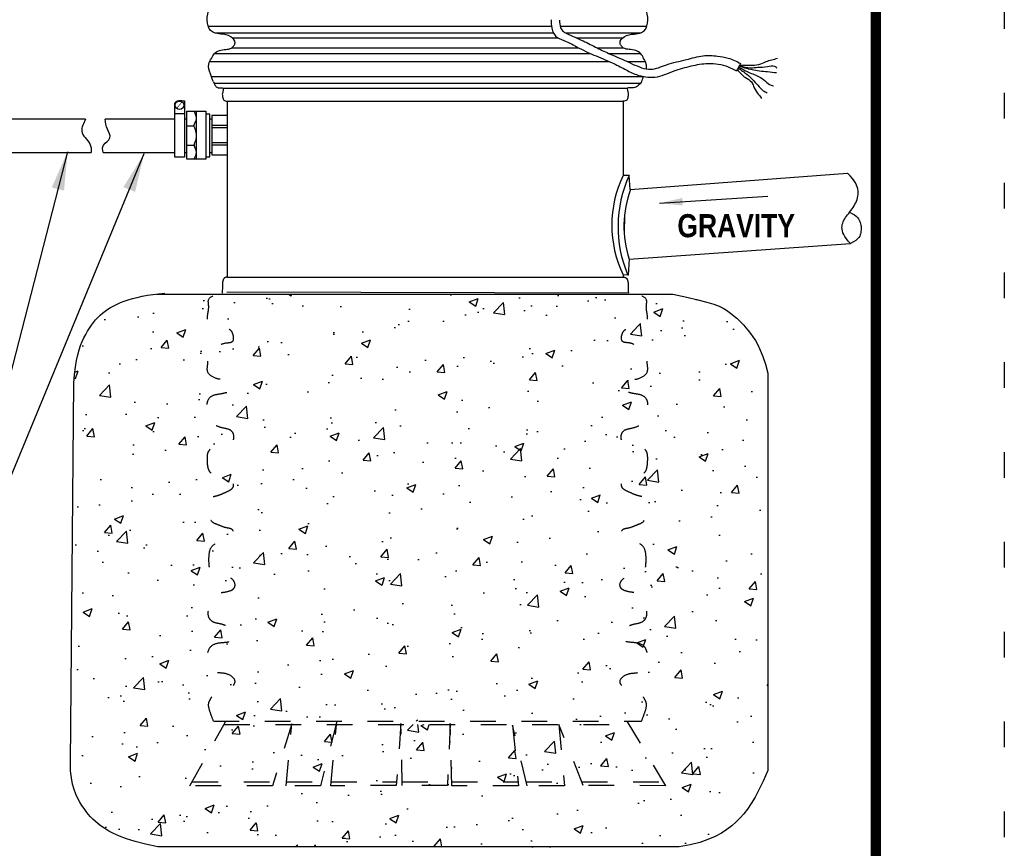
# Model space of a CAD drawing. Header units: inches. Extents: x 16.2 to 26.4, y 27.8 to 38.8.
# Tile 171 of 172: x 22.6 to 26.4, y 31.6 to 34.9. Entities that reach past the tile are written whole.
import ezdxf

# ---------------------------------------------------------------- set-up
doc = ezdxf.new("R2010")
doc.units = ezdxf.units.IN
doc.header["$MEASUREMENT"] = 0
doc.linetypes.add('DASH', pattern=[0.6, 0.5, -0.1])
doc.linetypes.add('DOT2', pattern=[0.125, 0, -0.125])
for name, color, linetype in [('BORDER', 7, 'Continuous'), ('CONCRETE', 7, 'Continuous'), ('COUPLING', 7, 'Continuous'), ('DIMENSIONS', 7, 'Continuous'), ('E-ONE', 7, 'Continuous'), ('SEWER', 7, 'Continuous')]:
    doc.layers.add(name, color=color, linetype=linetype)
doc.styles.get("Standard").update_dxf_attribs({"font": 'arial.ttf'})
doc.styles.add('TECHNICAL', font='techb___.ttf')
doc.dimstyles.get("Standard").update_dxf_attribs({"dimtxt": 0.18, "dimasz": 0.18, "dimexe": 0.18, "dimexo": 0.0625, "dimgap": 0.09, "dimtad": 0, "dimtih": 1, "dimtoh": 1, "dimdec": 4, "dimzin": 0, "dimdsep": 46, "dimtxsty": 'Standard', "dimcen": 0.09, "dimadec": 0, "dimazin": 0, "dimtfac": 1, "dimtdec": 4, "dimtofl": 0, "dimtmove": 0, "dimatfit": 3, "dimfxl": 1, "dimtolj": 1, "dimtzin": 0, "dimarcsym": 0})
pattern_1 = [(50, (17.4424, 26.3148), (0.35863, -0.031376), [0.0375, -0.4125]), (355, (17.4424, 26.3148), (-0.069376, 0.376096), [0.03, -0.33]), (100.4514, (17.4723, 26.31218), (0.289255, 0.34472), [0.03187, -0.350571]), (46.184, (17.4424, 26.4148), (0.53362, -0.08276), [0.05625, -0.61875]), (96.6356, (17.4869, 26.4079), (0.467331, 0.48706), [0.047805, -0.525856]), (351.184, (17.4424, 26.4148), (0.46733, 0.48706), [0.045, -0.495]), (21, (17.4924, 26.3898), (0.2984535, -0.2013094), [0.0375, -0.4125]), (326, (17.4924, 26.3898), (0.121658, 0.362575), [0.03, -0.33]), (71.4514, (17.51728, 26.37302), (0.420111, 0.161265), [0.03187, -0.350571]), (37.5, (17.44241, 26.31479), (0.00608, 0.166447), [0, -0.326, 0, -0.335, 0, -0.33125]), (7.5, (17.4424, 26.3148), (0.1315348, 0.197206), [0, -0.191, 0, -0.3185, 0, -0.12625]), (327.5, (17.33091, 26.3148), (0.2669112, -0.0112774), [0, -0.125, 0, -0.39, 0, -0.5175]), (317.5, (17.2809, 26.3148), (0.291593, 0.0500525), [0, -0.1625, 0, -0.259, 0, -0.3675])]

msp = doc.modelspace()

# ---------------------------------------------------------------- hatches: boundary and pattern name
at = {"layer": 'CONCRETE'}
h = msp.add_hatch(dxfattribs=at)
h.set_pattern_fill('AR-CONC', color=256, scale=0.05, style=0)
h.set_pattern_definition(pattern_1)
h.paths.add_polyline_path([(23.13895, 33.79397), (23.12641, 33.79255), (23.10501, 33.78936), (23.08477, 33.78561), (23.06568, 33.78136), (23.04773, 33.77667), (23.03089, 33.77161), (23.01515, 33.76624), (23.00048, 33.7606), (22.9868, 33.75467), (22.97403, 33.74843), (22.96209, 33.74184), (22.95089, 33.73487), (22.94035, 33.72748), (22.93039, 33.71964), (22.92092, 33.71132), (22.91186, 33.70249), (22.90319, 33.6931), (22.89488, 33.68314), (22.88691, 33.67258), (22.87925, 33.66138), (22.87189, 33.6495), (22.86481, 33.63694), (22.85797, 33.62364), (22.85138, 33.6095), (22.84509, 33.5941), (22.8392, 33.57692), (22.83379, 33.55746), (22.82894, 33.5352), (22.82473, 33.50963), (22.82125, 33.48025), (22.81857, 33.44655), (22.80504, 31.96819), (22.8061, 31.9365), (22.80907, 31.90871), (22.81365, 31.88441), (22.81955, 31.86319), (22.82647, 31.84462), (22.83411, 31.82829), (22.84218, 31.8138), (22.85038, 31.80072), (22.8585, 31.78869), (22.86663, 31.77751), (22.87495, 31.76704), (22.88364, 31.75712), (22.89289, 31.74761), (22.90287, 31.73837), (22.91375, 31.72925), (22.92573, 31.72009), (22.93909, 31.71077), (22.95464, 31.70127), (22.9733, 31.69156), (22.99599, 31.68165), (23.02363, 31.67151), (23.05714, 31.66114), (23.09744, 31.65052), (23.14545, 31.63965), (25.17631, 31.63965), (25.21884, 31.64766), (25.25599, 31.65725), (25.28833, 31.66822), (25.31645, 31.68039), (25.34092, 31.69356), (25.36233, 31.70752), (25.38123, 31.72209), (25.39823, 31.73706), (25.41386, 31.75242), (25.42859, 31.76884), (25.44284, 31.78716), (25.45704, 31.80824), (25.47163, 31.83292), (25.48704, 31.86204), (25.5037, 31.89647), (25.52203, 31.93703), (25.52203, 33.48645), (25.51195, 33.52138), (25.50202, 33.55082), (25.49223, 33.57547), (25.48257, 33.59604), (25.47306, 33.61323), (25.46368, 33.62775), (25.45443, 33.6403), (25.44532, 33.65158), (25.43633, 33.66218), (25.4274, 33.67227), (25.41846, 33.68186), (25.40942, 33.69101), (25.40022, 33.69974), (25.39079, 33.70811), (25.38104, 33.71614), (25.3709, 33.72387), (25.36008, 33.73137), (25.34736, 33.73882), (25.33134, 33.74643), (25.31057, 33.75439), (25.28364, 33.76292), (25.24912, 33.77222), (25.20558, 33.7825), (25.1516, 33.79397)])
h.paths.add_polyline_path([(23.84138, 32.11701), (24.09243, 32.11701), (24.09273, 32.12099), (24.09282, 32.11701), (24.28472, 32.11701), (24.28491, 32.12105), (24.28501, 32.11701), (24.70731, 32.11701), (24.70729, 32.11718), (24.70736, 32.11701), (24.98038, 32.11701), (24.97246, 32.1303), (23.84285, 32.1303), (23.8425, 32.12892)], flags=17)
edge = h.paths.add_edge_path()
edge.add_spline(control_points=[(25.02988, 32.1303), (25.03392, 32.14075), (25.04251, 32.16297), (25.05321, 32.19669), (25.03794, 32.22126), (25.02436, 32.25033), (24.99038, 32.25728), (24.96125, 32.25902), (24.94957, 32.27121), (24.94203, 32.28871), (24.96477, 32.31332), (24.99703, 32.31695), (25.02696, 32.31993), (25.04484, 32.33296), (25.05362, 32.35867), (25.05602, 32.38898), (25.04084, 32.42757), (25.00237, 32.43728), (24.96926, 32.43664), (24.93752, 32.45357), (24.94557, 32.48794), (24.97427, 32.49854), (25.0015, 32.51008), (25.03063, 32.51233), (25.05416, 32.53662), (25.04693, 32.56785), (25.05074, 32.6004), (25.02846, 32.62345), (24.99724, 32.63245), (24.96968, 32.63418), (24.9492, 32.64558), (24.94225, 32.6655), (24.95897, 32.6902), (24.98845, 32.69399), (25.01495, 32.70042), (25.04396, 32.71061), (25.04731, 32.74451), (25.04779, 32.77497), (25.04149, 32.8129), (25.009, 32.82936), (24.98196, 32.83381), (24.9642, 32.83577), (24.95234, 32.84298), (24.95117, 32.85695), (24.95069, 32.88063), (24.98447, 32.88208), (25.00875, 32.89478), (25.04333, 32.90453), (25.04491, 32.94422), (25.05074, 32.97434), (25.03968, 33.00451), (25.01381, 33.0075), (24.99098, 33.01805), (24.96906, 33.02703), (24.95073, 33.04013), (24.95154, 33.06756), (24.98718, 33.07974), (25.01922, 33.08213), (25.04691, 33.10003), (25.05287, 33.12664), (25.05398, 33.15298), (25.05278, 33.18137), (25.02834, 33.20161), (24.99653, 33.20372), (24.97044, 33.21261), (24.94965, 33.22428), (24.94914, 33.24429), (24.96012, 33.26697), (24.99389, 33.27061), (25.02204, 33.28176), (25.05902, 33.3004), (25.04746, 33.33919), (25.05787, 33.37145), (25.03871, 33.40187), (25.00519, 33.40418), (24.97896, 33.4109), (24.95155, 33.41798), (24.95438, 33.45067), (24.98663, 33.46056), (25.02028, 33.46216), (25.05983, 33.48641), (25.04904, 33.52738), (25.05315, 33.55857), (25.04232, 33.59505), (25.0078, 33.59267), (24.9842, 33.60644), (24.94917, 33.60296), (24.95108, 33.63644), (24.96281, 33.65581), (24.98889, 33.66562), (25.01618, 33.66949), (25.05409, 33.67769), (25.05326, 33.71556), (25.04545, 33.742), (25.05504, 33.78109), (25.02094, 33.78851), (25.00224, 33.79295), (24.998, 33.79397)], knot_values=[0, 0, 0, 0, 0.0342073, 0.0727132, 0.0969014, 0.1180157, 0.1661637, 0.1887454, 0.2029004, 0.2146158, 0.2422958, 0.2834971, 0.3128246, 0.3309403, 0.3458808, 0.3924473, 0.4207285, 0.4616193, 0.4979981, 0.5252259, 0.5529753, 0.5807338, 0.6126661, 0.6427768, 0.6652625, 0.7039808, 0.7310796, 0.760175, 0.7899343, 0.8278239, 0.8422593, 0.857139, 0.885517, 0.9171377, 0.9425026, 0.9703016, 0.9992932, 1.0333243, 1.0665962, 1.1057472, 1.1312656, 1.1497215, 1.1597306, 1.1689586, 1.1901912, 1.2199505, 1.2487692, 1.2792108, 1.314414, 1.3518874, 1.376718, 1.3971864, 1.4239134, 1.4528323, 1.4693048, 1.4870775, 1.5220952, 1.5643357, 1.5885245, 1.6136058, 1.6414788, 1.6699477, 1.693192, 1.7289718, 1.7628406, 1.7778543, 1.7949872, 1.8164778, 1.8476853, 1.8864363, 1.9135538, 1.9571575, 1.9852545, 2.0135823, 2.0500161, 2.0783795, 2.1000719, 2.1231146, 2.1526713, 2.189379, 2.2307143, 2.2662701, 2.3013164, 2.33089, 2.361724, 2.3891791, 2.4166325, 2.4440224, 2.4647071, 2.4842201, 2.5230886, 2.5540312, 2.5820554, 2.6193051, 2.6433113, 2.6853245, 2.6982782, 2.6982782, 2.6982782, 2.6982782], degree=3, periodic=0)
edge.add_line((24.998, 33.79397), (23.38212, 33.79397))
edge.add_spline(control_points=[(23.38212, 33.79397), (23.38201, 33.79394), (23.36618, 33.78966), (23.3373, 33.7815), (23.34659, 33.74215), (23.33893, 33.71552), (23.33807, 33.6777), (23.37598, 33.66949), (23.40328, 33.66562), (23.42936, 33.65581), (23.44108, 33.63644), (23.443, 33.60296), (23.40797, 33.60644), (23.38437, 33.59267), (23.34984, 33.59505), (23.33901, 33.55857), (23.34313, 33.52738), (23.33233, 33.48641), (23.37189, 33.46216), (23.40553, 33.46056), (23.43778, 33.45067), (23.44062, 33.41798), (23.4132, 33.4109), (23.38697, 33.40418), (23.35345, 33.40187), (23.3343, 33.37145), (23.3447, 33.33919), (23.33314, 33.3004), (23.37012, 33.28176), (23.39827, 33.27061), (23.43204, 33.26697), (23.44302, 33.24429), (23.44252, 33.22428), (23.42172, 33.21261), (23.39564, 33.20372), (23.36382, 33.20161), (23.33938, 33.18137), (23.33819, 33.15298), (23.33929, 33.12664), (23.34526, 33.10003), (23.37294, 33.08213), (23.40498, 33.07974), (23.44063, 33.06756), (23.44143, 33.04013), (23.4231, 33.02703), (23.40118, 33.01805), (23.37835, 33.0075), (23.35248, 33.00451), (23.34142, 32.97434), (23.34725, 32.94422), (23.34883, 32.90453), (23.38341, 32.89478), (23.40769, 32.88208), (23.44147, 32.88063), (23.44099, 32.85695), (23.43983, 32.84298), (23.42797, 32.83577), (23.4102, 32.83381), (23.38316, 32.82936), (23.35068, 32.8129), (23.34438, 32.77497), (23.34485, 32.74451), (23.3482, 32.71061), (23.37721, 32.70042), (23.40371, 32.69399), (23.4332, 32.6902), (23.44992, 32.6655), (23.44297, 32.64558), (23.42248, 32.63418), (23.39493, 32.63245), (23.3637, 32.62345), (23.34143, 32.6004), (23.34524, 32.56785), (23.338, 32.53662), (23.36154, 32.51233), (23.39066, 32.51008), (23.41789, 32.49854), (23.44659, 32.48794), (23.45465, 32.45357), (23.42291, 32.43664), (23.38979, 32.43728), (23.35133, 32.42757), (23.33614, 32.38898), (23.33855, 32.35867), (23.34732, 32.33296), (23.36521, 32.31993), (23.39514, 32.31695), (23.42739, 32.31332), (23.45013, 32.28871), (23.44259, 32.27121), (23.43092, 32.25902), (23.40179, 32.25728), (23.36781, 32.25033), (23.35422, 32.22126), (23.33895, 32.19669), (23.34965, 32.16297), (23.35824, 32.14075), (23.36229, 32.1303)], knot_values=[0, 0, 0, 0, 0.0003283, 0.0446238, 0.0686301, 0.1058797, 0.1339039, 0.1648465, 0.203715, 0.223228, 0.2439127, 0.2713026, 0.298756, 0.3262112, 0.3570452, 0.3866187, 0.421665, 0.4572209, 0.4985561, 0.5352638, 0.5648205, 0.5878633, 0.6095556, 0.637919, 0.6743528, 0.7026806, 0.7307776, 0.7743813, 0.8014988, 0.8402499, 0.8714574, 0.8929479, 0.9100808, 0.9250945, 0.9589633, 0.9947432, 1.0179874, 1.0464563, 1.0743293, 1.0994106, 1.1235994, 1.1658399, 1.2008576, 1.2186303, 1.2351028, 1.2640218, 1.2907487, 1.3112171, 1.3360477, 1.3735211, 1.4087243, 1.4391659, 1.4679846, 1.4977439, 1.5189765, 1.5282045, 1.5382136, 1.5566696, 1.582188, 1.6213389, 1.6546109, 1.6886419, 1.7176335, 1.7454326, 1.7707974, 1.8024182, 1.8307961, 1.8456758, 1.8601112, 1.8980008, 1.9277601, 1.9568556, 1.9839543, 2.0226726, 2.0451583, 2.075269, 2.1072014, 2.1349598, 2.1627092, 2.189937, 2.2263158, 2.2672066, 2.2954878, 2.3420543, 2.3569948, 2.3751106, 2.4044381, 2.4456393, 2.4733193, 2.4850347, 2.4991897, 2.5217714, 2.5699194, 2.5910337, 2.6152219, 2.6537279, 2.6879351, 2.6879351, 2.6879351, 2.6879351], degree=3, periodic=0)
edge.add_line((23.36229, 32.1303), (25.02988, 32.1303))
h.paths.add_polyline_path([(23.66677, 32.11701), (23.40367, 32.11701), (23.27917, 31.89332), (23.59718, 31.89332)], flags=16)
h.paths.add_polyline_path([(23.83948, 32.11701), (23.66718, 32.11701), (23.64719, 31.89332), (23.7828, 31.89332)], flags=16)
h.paths.add_polyline_path([(24.09243, 32.11701), (23.84138, 32.11701), (23.82033, 31.89332), (24.07557, 31.89332)], flags=16)
h.paths.add_polyline_path([(24.28472, 32.11701), (24.09282, 32.11701), (24.09754, 31.89332), (24.27411, 31.89332)], flags=16)
h.paths.add_polyline_path([(24.70731, 32.11701), (24.52685, 32.11701), (24.52713, 32.11412), (24.58025, 31.89332), (24.72799, 31.89332)], flags=16)
h.paths.add_polyline_path([(24.98038, 32.11701), (24.70736, 32.11701), (24.79673, 31.89332), (25.11368, 31.89332)], flags=16)
h = msp.add_hatch(dxfattribs=at)
h.set_pattern_fill('AR-CONC', color=256, scale=0.05, style=0)
h.set_pattern_definition(pattern_1)
edge = h.paths.add_edge_path()
edge.add_spline(control_points=[(23.38212, 33.79397), (23.38201, 33.79394), (23.36618, 33.78966), (23.3373, 33.7815), (23.34659, 33.74215), (23.33893, 33.71552), (23.33807, 33.6777), (23.37598, 33.66949), (23.40328, 33.66562), (23.42936, 33.65581), (23.44108, 33.63644), (23.443, 33.60296), (23.40797, 33.60644), (23.38437, 33.59267), (23.34984, 33.59505), (23.33901, 33.55857), (23.34313, 33.52738), (23.33233, 33.48641), (23.37189, 33.46216), (23.40553, 33.46056), (23.43778, 33.45067), (23.44062, 33.41798), (23.4132, 33.4109), (23.38697, 33.40418), (23.35345, 33.40187), (23.3343, 33.37145), (23.3447, 33.33919), (23.33314, 33.3004), (23.37012, 33.28176), (23.39827, 33.27061), (23.43204, 33.26697), (23.44302, 33.24429), (23.44252, 33.22428), (23.42172, 33.21261), (23.39564, 33.20372), (23.36382, 33.20161), (23.33938, 33.18137), (23.33819, 33.15298), (23.33929, 33.12664), (23.34526, 33.10003), (23.37294, 33.08213), (23.40498, 33.07974), (23.44063, 33.06756), (23.44143, 33.04013), (23.4231, 33.02703), (23.40118, 33.01805), (23.37835, 33.0075), (23.35248, 33.00451), (23.34142, 32.97434), (23.34725, 32.94422), (23.34883, 32.90453), (23.38341, 32.89478), (23.40769, 32.88208), (23.44147, 32.88063), (23.44099, 32.85695), (23.43983, 32.84298), (23.42797, 32.83577), (23.4102, 32.83381), (23.38316, 32.82936), (23.35068, 32.8129), (23.34438, 32.77497), (23.34485, 32.74451), (23.3482, 32.71061), (23.37721, 32.70042), (23.40371, 32.69399), (23.4332, 32.6902), (23.44992, 32.6655), (23.44297, 32.64558), (23.42248, 32.63418), (23.39493, 32.63245), (23.3637, 32.62345), (23.34143, 32.6004), (23.34524, 32.56785), (23.338, 32.53662), (23.36154, 32.51233), (23.39066, 32.51008), (23.41789, 32.49854), (23.44659, 32.48794), (23.45465, 32.45357), (23.42291, 32.43664), (23.38979, 32.43728), (23.35133, 32.42757), (23.33614, 32.38898), (23.33855, 32.35867), (23.34732, 32.33296), (23.36521, 32.31993), (23.39514, 32.31695), (23.42739, 32.31332), (23.45013, 32.28871), (23.44259, 32.27121), (23.43092, 32.25902), (23.40179, 32.25728), (23.36781, 32.25033), (23.35422, 32.22126), (23.33895, 32.19669), (23.34965, 32.16297), (23.35824, 32.14075), (23.36229, 32.1303)], knot_values=[0, 0, 0, 0, 0.0003283, 0.0446238, 0.0686301, 0.1058797, 0.1339039, 0.1648465, 0.203715, 0.223228, 0.2439127, 0.2713026, 0.298756, 0.3262112, 0.3570452, 0.3866187, 0.421665, 0.4572209, 0.4985561, 0.5352638, 0.5648205, 0.5878633, 0.6095556, 0.637919, 0.6743528, 0.7026806, 0.7307776, 0.7743813, 0.8014988, 0.8402499, 0.8714574, 0.8929479, 0.9100808, 0.9250945, 0.9589633, 0.9947432, 1.0179874, 1.0464563, 1.0743293, 1.0994106, 1.1235994, 1.1658399, 1.2008576, 1.2186303, 1.2351028, 1.2640218, 1.2907487, 1.3112171, 1.3360477, 1.3735211, 1.4087243, 1.4391659, 1.4679846, 1.4977439, 1.5189765, 1.5282045, 1.5382136, 1.5566696, 1.582188, 1.6213389, 1.6546109, 1.6886419, 1.7176335, 1.7454326, 1.7707974, 1.8024182, 1.8307961, 1.8456758, 1.8601112, 1.8980008, 1.9277601, 1.9568556, 1.9839543, 2.0226726, 2.0451583, 2.075269, 2.1072014, 2.1349598, 2.1627092, 2.189937, 2.2263158, 2.2672066, 2.2954878, 2.3420543, 2.3569948, 2.3751106, 2.4044381, 2.4456393, 2.4733193, 2.4850347, 2.4991897, 2.5217714, 2.5699194, 2.5910337, 2.6152219, 2.6537279, 2.6879351, 2.6879351, 2.6879351, 2.6879351], degree=3, periodic=0)
edge.add_line((23.36229, 32.1303), (25.02988, 32.1303))
edge.add_spline(control_points=[(25.02988, 32.1303), (25.03392, 32.14075), (25.04251, 32.16297), (25.05321, 32.19669), (25.03794, 32.22126), (25.02436, 32.25033), (24.99038, 32.25728), (24.96125, 32.25902), (24.94957, 32.27121), (24.94203, 32.28871), (24.96477, 32.31332), (24.99703, 32.31695), (25.02696, 32.31993), (25.04484, 32.33296), (25.05362, 32.35867), (25.05602, 32.38898), (25.04084, 32.42757), (25.00237, 32.43728), (24.96926, 32.43664), (24.93752, 32.45357), (24.94557, 32.48794), (24.97427, 32.49854), (25.0015, 32.51008), (25.03063, 32.51233), (25.05416, 32.53662), (25.04693, 32.56785), (25.05074, 32.6004), (25.02846, 32.62345), (24.99724, 32.63245), (24.96968, 32.63418), (24.9492, 32.64558), (24.94225, 32.6655), (24.95897, 32.6902), (24.98845, 32.69399), (25.01495, 32.70042), (25.04396, 32.71061), (25.04731, 32.74451), (25.04779, 32.77497), (25.04149, 32.8129), (25.009, 32.82936), (24.98196, 32.83381), (24.9642, 32.83577), (24.95234, 32.84298), (24.95117, 32.85695), (24.95069, 32.88063), (24.98447, 32.88208), (25.00875, 32.89478), (25.04333, 32.90453), (25.04491, 32.94422), (25.05074, 32.97434), (25.03968, 33.00451), (25.01381, 33.0075), (24.99098, 33.01805), (24.96906, 33.02703), (24.95073, 33.04013), (24.95154, 33.06756), (24.98718, 33.07974), (25.01922, 33.08213), (25.04691, 33.10003), (25.05287, 33.12664), (25.05398, 33.15298), (25.05278, 33.18137), (25.02834, 33.20161), (24.99653, 33.20372), (24.97044, 33.21261), (24.94965, 33.22428), (24.94914, 33.24429), (24.96012, 33.26697), (24.99389, 33.27061), (25.02204, 33.28176), (25.05902, 33.3004), (25.04746, 33.33919), (25.05787, 33.37145), (25.03871, 33.40187), (25.00519, 33.40418), (24.97896, 33.4109), (24.95155, 33.41798), (24.95438, 33.45067), (24.98663, 33.46056), (25.02028, 33.46216), (25.05983, 33.48641), (25.04904, 33.52738), (25.05315, 33.55857), (25.04232, 33.59505), (25.0078, 33.59267), (24.9842, 33.60644), (24.94917, 33.60296), (24.95108, 33.63644), (24.96281, 33.65581), (24.98889, 33.66562), (25.01618, 33.66949), (25.05409, 33.67769), (25.05326, 33.71556), (25.04545, 33.742), (25.05504, 33.78109), (25.02094, 33.78851), (25.00224, 33.79295), (24.998, 33.79397)], knot_values=[0, 0, 0, 0, 0.0342073, 0.0727132, 0.0969014, 0.1180157, 0.1661637, 0.1887454, 0.2029004, 0.2146158, 0.2422958, 0.2834971, 0.3128246, 0.3309403, 0.3458808, 0.3924473, 0.4207285, 0.4616193, 0.4979981, 0.5252259, 0.5529753, 0.5807338, 0.6126661, 0.6427768, 0.6652625, 0.7039808, 0.7310796, 0.760175, 0.7899343, 0.8278239, 0.8422593, 0.857139, 0.885517, 0.9171377, 0.9425026, 0.9703016, 0.9992932, 1.0333243, 1.0665962, 1.1057472, 1.1312656, 1.1497215, 1.1597306, 1.1689586, 1.1901912, 1.2199505, 1.2487692, 1.2792108, 1.314414, 1.3518874, 1.376718, 1.3971864, 1.4239134, 1.4528323, 1.4693048, 1.4870775, 1.5220952, 1.5643357, 1.5885245, 1.6136058, 1.6414788, 1.6699477, 1.693192, 1.7289718, 1.7628406, 1.7778543, 1.7949872, 1.8164778, 1.8476853, 1.8864363, 1.9135538, 1.9571575, 1.9852545, 2.0135823, 2.0500161, 2.0783795, 2.1000719, 2.1231146, 2.1526713, 2.189379, 2.2307143, 2.2662701, 2.3013164, 2.33089, 2.361724, 2.3891791, 2.4166325, 2.4440224, 2.4647071, 2.4842201, 2.5230886, 2.5540312, 2.5820554, 2.6193051, 2.6433113, 2.6853245, 2.6982782, 2.6982782, 2.6982782, 2.6982782], degree=3, periodic=0)
edge.add_line((24.998, 33.79397), (23.38212, 33.79397))
h = msp.add_hatch(dxfattribs=at)
h.set_pattern_fill('AR-CONC', color=256, scale=0.05, style=0)
h.set_pattern_definition(pattern_1)
h.paths.add_polyline_path([(23.59718, 31.89332), (23.66677, 32.11701), (23.40367, 32.11701), (23.27917, 31.89332)])
h.paths.add_polyline_path([(23.83948, 32.11701), (23.66718, 32.11701), (23.64719, 31.89332), (23.7828, 31.89332)])
h.paths.add_polyline_path([(23.84138, 32.11701), (23.82033, 31.89332), (24.07557, 31.89332), (24.09243, 32.11701)])
h.paths.add_polyline_path([(24.28472, 32.11701), (24.09282, 32.11701), (24.09754, 31.89332), (24.27411, 31.89332)])
h.paths.add_polyline_path([(24.70731, 32.11701), (24.28501, 32.11701), (24.29051, 31.89332), (24.54882, 31.89332), (24.52713, 32.11412), (24.58025, 31.89332), (24.72799, 31.89332)])
h.paths.add_polyline_path([(25.11368, 31.89332), (24.98038, 32.11701), (24.70736, 32.11701), (24.79673, 31.89332)])

# ---------------------------------------------------------------- linework, layer by layer
for points, knots in [([(22.86391, 34.47546), (22.85755, 34.46007), (22.83571, 34.42308), (22.88403, 34.38786), (22.88703, 34.35826), (22.88574, 34.34644)], [0.11123161, 0.11123161, 0.11123161, 0.11123161, 0.15895756, 0.2167597, 0.25241455, 0.25241455, 0.25241455, 0.25241455]), ([(22.93327, 34.34644), (22.92994, 34.35683), (22.92858, 34.37831), (22.96959, 34.39985), (22.94695, 34.43825), (22.94165, 34.46267), (22.94017, 34.47546)], [0.02690083, 0.02690083, 0.02690083, 0.02690083, 0.0577546, 0.09514125, 0.12976758, 0.16873958, 0.16873958, 0.16873958, 0.16873958])]:
    msp.add_open_spline(points, degree=3, knots=knots)
at = {"layer": 'BORDER', "const_width": 0.04}
msp.add_lwpolyline([(18.44241, 28.27817), (18.44241, 38.27817), (25.94241, 38.27817), (25.94241, 28.27817)], close=True, dxfattribs=at)
at = {"layer": 'CONCRETE', "flags": 128}
for points in [[(22.81857, 33.44655), (22.82125, 33.48025), (22.82473, 33.50963), (22.82894, 33.5352), (22.83379, 33.55746), (22.8392, 33.57692), (22.84509, 33.5941), (22.85138, 33.6095), (22.85797, 33.62364), (22.86481, 33.63694), (22.87189, 33.6495), (22.87925, 33.66138), (22.88691, 33.67258), (22.89488, 33.68314), (22.90319, 33.6931), (22.91186, 33.70249), (22.92092, 33.71132), (22.93039, 33.71964), (22.94035, 33.72748), (22.95089, 33.73487), (22.96209, 33.74184), (22.97403, 33.74843), (22.9868, 33.75467), (23.00048, 33.7606), (23.01515, 33.76624), (23.03089, 33.77161), (23.04773, 33.77667), (23.06568, 33.78136), (23.08477, 33.78561), (23.10501, 33.78936), (23.12641, 33.79255), (23.14899, 33.79511), (23.17278, 33.79698)], [(23.14076, 33.79397), (25.1516, 33.79397)], [(25.1516, 33.79397), (25.20558, 33.7825), (25.24912, 33.77222), (25.28364, 33.76292), (25.31057, 33.75439), (25.33134, 33.74643), (25.34736, 33.73882), (25.36008, 33.73137), (25.3709, 33.72387), (25.38104, 33.71614), (25.39079, 33.70811), (25.40022, 33.69974), (25.40942, 33.69101), (25.41846, 33.68186), (25.4274, 33.67227), (25.43633, 33.66218), (25.44532, 33.65158), (25.45443, 33.6403), (25.46368, 33.62775), (25.47306, 33.61323), (25.48257, 33.59604), (25.49223, 33.57547), (25.50202, 33.55082), (25.51195, 33.52138), (25.52203, 33.48645)], [(25.52203, 33.48645), (25.52203, 31.93703)], [(22.80504, 31.96819), (22.81857, 33.44655)], [(23.14545, 31.63965), (23.09744, 31.65052), (23.05714, 31.66114), (23.02363, 31.67151), (22.99599, 31.68165), (22.9733, 31.69156), (22.95464, 31.70127), (22.93909, 31.71077), (22.92573, 31.72009), (22.91375, 31.72925), (22.90287, 31.73837), (22.89289, 31.74761), (22.88364, 31.75712), (22.87495, 31.76704), (22.86663, 31.77751), (22.8585, 31.78869), (22.85038, 31.80072), (22.84218, 31.8138), (22.83411, 31.82829), (22.82647, 31.84462), (22.81955, 31.86319), (22.81365, 31.88441), (22.80907, 31.90871), (22.8061, 31.9365), (22.80504, 31.96819)], [(25.52203, 31.93703), (25.5037, 31.89647), (25.48704, 31.86204), (25.47163, 31.83292), (25.45704, 31.80824), (25.44284, 31.78716), (25.42859, 31.76884), (25.41386, 31.75242), (25.39823, 31.73706), (25.38123, 31.72209), (25.36233, 31.70752), (25.34092, 31.69356), (25.31645, 31.68039), (25.28833, 31.66822), (25.25599, 31.65725), (25.21884, 31.64766), (25.17631, 31.63965)], [(25.17631, 31.63965), (23.14545, 31.63965)]]:
    msp.add_lwpolyline(points, dxfattribs=at)
at = {"layer": 'COUPLING', "flags": 128}
for points in [[(23.21161, 34.53297), (23.21142, 34.53419), (23.21149, 34.5354), (23.21176, 34.5366), (23.21221, 34.53776), (23.2128, 34.53888), (23.21348, 34.53995), (23.21421, 34.54095), (23.21497, 34.54189), (23.21571, 34.54274), (23.21646, 34.54352), (23.21724, 34.54423), (23.21808, 34.54488), (23.21902, 34.54546), (23.22008, 34.546), (23.22128, 34.54649), (23.22266, 34.54695), (23.22425, 34.54737), (23.22616, 34.54773), (23.22847, 34.548), (23.2313, 34.54815), (23.23475, 34.54816), (23.23892, 34.54798), (23.24391, 34.54761), (23.24984, 34.547)], [(23.24954, 34.32722), (23.21161, 34.32722), (23.21161, 34.53297)], [(23.24984, 34.547), (23.24984, 34.32721)], [(23.21161, 34.49791), (23.24984, 34.49791)], [(23.25814, 34.50745), (23.33279, 34.50745), (23.33279, 34.32024), (23.25814, 34.32024), (23.25814, 34.50745)], [(23.28589, 34.50719), (23.28814, 34.50316), (23.28999, 34.4993), (23.29147, 34.49563), (23.29262, 34.49215), (23.29349, 34.48887), (23.29411, 34.48579), (23.29451, 34.48293), (23.29473, 34.48028), (23.29482, 34.47785), (23.29476, 34.47562), (23.29458, 34.47357), (23.29427, 34.47165), (23.29384, 34.46985), (23.29328, 34.46814), (23.29261, 34.46649), (23.29182, 34.46488), (23.29093, 34.46327), (23.28998, 34.46166), (23.28903, 34.46003), (23.28813, 34.45838), (23.28733, 34.45668), (23.28669, 34.45494), (23.28626, 34.45314), (23.28609, 34.45127), (23.28622, 34.44932), (23.28662, 34.44729), (23.28723, 34.4452), (23.28799, 34.44305), (23.28885, 34.44085), (23.28976, 34.43861), (23.29066, 34.43633), (23.29151, 34.43403), (23.29225, 34.4317), (23.29288, 34.42935), (23.29341, 34.42697), (23.29385, 34.42455), (23.2942, 34.42209), (23.29446, 34.41958), (23.29465, 34.41702), (23.29477, 34.4144), (23.29483, 34.41173), (23.29481, 34.40901), (23.29471, 34.40627), (23.29451, 34.40353), (23.29422, 34.40082), (23.29381, 34.39815), (23.29328, 34.39555), (23.29262, 34.39305), (23.29184, 34.39066), (23.29096, 34.38837), (23.29005, 34.38617), (23.28916, 34.38405), (23.28835, 34.382), (23.28766, 34.38002), (23.28714, 34.37808), (23.28687, 34.37618), (23.28686, 34.3743), (23.28709, 34.37245), (23.28753, 34.37062), (23.28812, 34.36881), (23.28884, 34.367), (23.28963, 34.36521), (23.29045, 34.36343), (23.29127, 34.36165), (23.29204, 34.35987), (23.29275, 34.35808), (23.29339, 34.35628), (23.29393, 34.35446), (23.29438, 34.35263), (23.2947, 34.35076), (23.2949, 34.34886), (23.29496, 34.34692), (23.29487, 34.34493), (23.29464, 34.34292), (23.29428, 34.34088), (23.29382, 34.33884), (23.29326, 34.33681), (23.29262, 34.33479), (23.29191, 34.3328), (23.29116, 34.33086), (23.29037, 34.32898), (23.28958, 34.32719), (23.2888, 34.32553), (23.28807, 34.32402), (23.28741, 34.3227), (23.28685, 34.32161), (23.28641, 34.32078), (23.28612, 34.32024)], [(23.29487, 34.50745), (23.29487, 34.32009)], [(23.33279, 34.32881), (23.34779, 34.32881), (23.34779, 34.4952), (23.33279, 34.4952)], [(23.41653, 34.48938), (23.35609, 34.48938), (23.35609, 34.33665), (23.41749, 34.33665)], [(23.25814, 34.44999), (23.28618, 34.44999)], [(23.35609, 34.45285), (23.41655, 34.45285)], [(23.35609, 34.44347), (23.41655, 34.44347)], [(23.25814, 34.37498), (23.28686, 34.37498)], [(23.35609, 34.37538), (23.41659, 34.37538)], [(23.35653, 34.38516), (23.41658, 34.38516)]]:
    msp.add_lwpolyline(points, dxfattribs=at)
at = {"layer": 'COUPLING', "const_width": 0.0025, "flags": 128}
msp.add_lwpolyline([(23.21952, 34.51787), (23.23895, 34.54215)], dxfattribs=at)
at = {"layer": 'COUPLING'}
msp.add_circle((23.23018, 34.52968), 0.01657, dxfattribs=at)
at = {"layer": 'DEFPOINTS', "linetype": 'DOT2', "ltscale": 2}
msp.add_lwpolyline([(17.94241, 27.77817), (17.94241, 38.77817), (26.44241, 38.77817), (26.44241, 27.77817)], close=True, dxfattribs=at)
at = {"layer": 'E-ONE'}
for points in [[(23.34265, 34.83769), (24.67897, 34.83769)], [(24.71261, 34.83769), (25.04952, 34.83769)], [(23.36768, 34.81167), (24.68617, 34.81167)], [(23.43603, 34.79247), (24.70363, 34.79264)], [(24.73312, 34.81167), (25.0262, 34.81167)], [(24.77547, 34.79265), (24.95637, 34.79267)], [(23.43322, 34.75318), (24.78508, 34.75318)], [(24.8568, 34.75318), (24.95698, 34.75318)], [(23.36575, 34.73115), (24.83113, 34.73115)], [(24.90376, 34.73115), (25.02642, 34.73115)], [(23.34765, 34.70011), (24.90507, 34.70011)], [(24.97398, 34.70011), (25.04451, 34.70011)], [(23.3541, 34.64205), (25.03806, 34.64205)], [(23.3642, 34.61603), (25.0262, 34.61603)], [(23.39923, 34.59683), (24.97531, 34.59704)], [(23.41685, 33.86037), (23.4165, 34.54607)], [(23.4165, 34.54607), (24.95804, 34.546)], [(24.95804, 34.546), (24.95804, 34.25661)], [(24.9858, 34.20176), (24.98087, 34.25672), (24.95804, 34.25661)], [(24.96266, 34.09552), (24.96147, 34.03764)], [(24.98111, 33.93052), (24.97745, 33.86827), (24.95804, 33.86884)], [(23.41685, 33.86037), (23.41422, 33.85992), (23.41195, 33.85944), (23.41, 33.8589), (23.40834, 33.85834), (23.40695, 33.85775), (23.40577, 33.85713), (23.40479, 33.8565), (23.40397, 33.85585), (23.40328, 33.8552), (23.40269, 33.85453), (23.4022, 33.85385), (23.40178, 33.85315), (23.40142, 33.85242), (23.4011, 33.85165), (23.4008, 33.85084), (23.40051, 33.84999), (23.40021, 33.84909), (23.39991, 33.84813), (23.39961, 33.84713), (23.39931, 33.84609), (23.39902, 33.845), (23.39875, 33.84387), (23.3985, 33.84271), (23.39827, 33.84151), (23.39808, 33.84028), (23.39792, 33.83899), (23.39778, 33.83764), (23.39766, 33.83619), (23.39757, 33.83463), (23.39749, 33.83293), (23.39743, 33.83109), (23.39738, 33.82907), (23.39734, 33.82684), (23.39731, 33.82432), (23.39726, 33.82142), (23.39719, 33.81805), (23.3971, 33.81409), (23.39697, 33.80946), (23.39679, 33.80407), (23.39656, 33.79781)], [(23.41685, 33.86037), (24.95804, 33.86037)], [(24.95804, 33.86884), (24.95804, 33.86037)], [(24.95804, 33.86037), (24.96068, 33.85992), (24.96295, 33.85944), (24.9649, 33.8589), (24.96655, 33.85834), (24.96795, 33.85775), (24.96912, 33.85713), (24.9701, 33.8565), (24.97093, 33.85585), (24.97162, 33.8552), (24.97221, 33.85453), (24.9727, 33.85385), (24.97312, 33.85315), (24.97348, 33.85242), (24.9738, 33.85165), (24.9741, 33.85084), (24.97439, 33.84999), (24.97469, 33.84909), (24.97499, 33.84813), (24.97529, 33.84713), (24.97559, 33.84609), (24.97588, 33.845), (24.97615, 33.84387), (24.9764, 33.84271), (24.97662, 33.84151), (24.97682, 33.84028), (24.97698, 33.83899), (24.97712, 33.83764), (24.97724, 33.83619), (24.97733, 33.83463), (24.97741, 33.83293), (24.97747, 33.83109), (24.97752, 33.82907), (24.97755, 33.82684), (24.97759, 33.82434), (24.97763, 33.82148), (24.9777, 33.81817), (24.97778, 33.81433), (24.97791, 33.80988), (24.97808, 33.80474), (24.9783, 33.79881)], [(23.41387, 33.80231), (24.9783, 33.79881)]]:
    msp.add_lwpolyline(points, dxfattribs=at)
at = {"layer": 'E-ONE', "linetype": 'DASH', "ltscale": 0.2}
for points in [[(24.28491, 32.12105), (24.27341, 31.87848), (24.09786, 31.87851), (24.09273, 32.12099), (24.07446, 31.87851), (23.81891, 31.87821), (23.8425, 32.12892), (23.77897, 31.87821), (23.64584, 31.87824), (23.66734, 32.11885), (23.59249, 31.87824), (23.27078, 31.87824), (23.4091, 32.12678)], [(23.36229, 32.1303), (25.02988, 32.1303)], [(23.40362, 32.11701), (24.98038, 32.11701)], [(24.97246, 32.1303), (25.12275, 31.8781), (24.80246, 31.879), (24.70729, 32.11718), (24.72939, 31.8782), (24.58389, 31.8782), (24.52713, 32.11412), (24.55034, 31.87786), (24.29088, 31.87817), (24.28491, 32.12105)], [(23.28013, 31.89332), (23.59718, 31.89332)], [(23.64719, 31.89332), (23.7828, 31.89332)], [(23.82033, 31.89332), (24.07557, 31.89332)], [(24.09754, 31.89332), (24.27411, 31.89332)], [(24.29051, 31.89332), (24.54882, 31.89332)], [(24.58025, 31.89332), (24.72799, 31.89332)], [(24.79673, 31.89332), (25.11368, 31.89332)]]:
    msp.add_lwpolyline(points, dxfattribs=at)
at = {"layer": 'E-ONE'}
for centre, radius, start, end in [((25.36068, 34.06272), 0.44689, 154.2876, 205.7124), ((25.42814, 34.05643), 0.49007, 155.87667, 202.5711), ((25.37487, 34.05811), 0.41391, 159.68247, 197.95318)]:
    msp.add_arc(centre, radius, start, end, dxfattribs=at)
for points, knots in [([(23.36229, 34.62058), (23.35824, 34.63103), (23.34965, 34.65325), (23.33895, 34.68697), (23.35422, 34.71154), (23.36781, 34.74061), (23.40179, 34.74756), (23.43092, 34.7493), (23.44259, 34.76149), (23.45013, 34.77899), (23.42739, 34.8036), (23.39514, 34.80723), (23.36521, 34.81021), (23.34732, 34.82324), (23.33855, 34.84895), (23.33614, 34.87926), (23.35133, 34.91785), (23.38979, 34.92756), (23.42291, 34.92692), (23.45465, 34.94385), (23.44659, 34.97822), (23.41789, 34.98882), (23.39066, 35.00036), (23.36154, 35.00261), (23.338, 35.0269), (23.34524, 35.05813), (23.34143, 35.09068), (23.3637, 35.11373), (23.39493, 35.12273), (23.42248, 35.12446), (23.44297, 35.13586), (23.44992, 35.15578), (23.4332, 35.18048), (23.40371, 35.18427), (23.37721, 35.1907), (23.3482, 35.20089), (23.34485, 35.23479), (23.34438, 35.26525), (23.35068, 35.30318), (23.38316, 35.31964), (23.4102, 35.32409), (23.42797, 35.32605), (23.43983, 35.33326), (23.44099, 35.34723), (23.44147, 35.37091), (23.40769, 35.37236), (23.38341, 35.38506), (23.34883, 35.39481), (23.34725, 35.4345), (23.34142, 35.46461), (23.35248, 35.49479), (23.37835, 35.49778), (23.40118, 35.50833), (23.4231, 35.51731), (23.44143, 35.53041), (23.44063, 35.55784), (23.40498, 35.57002), (23.37294, 35.57241), (23.34526, 35.59031), (23.33929, 35.61692), (23.33819, 35.64326), (23.33938, 35.67165), (23.36382, 35.69189), (23.39564, 35.694), (23.42172, 35.70289), (23.44252, 35.71456), (23.44302, 35.73457), (23.43204, 35.75725), (23.39827, 35.76089), (23.37012, 35.77204), (23.31504, 35.79402), (23.32513, 35.83234), (23.32513, 35.87469), (23.34531, 35.88679), (23.37822, 35.89285), (23.3939, 35.89642), (23.39686, 35.89712)], [0, 0, 0, 0, 0.0342073, 0.0727132, 0.0969014, 0.1180157, 0.1661637, 0.1887454, 0.2029004, 0.2146158, 0.2422958, 0.2834971, 0.3128246, 0.3309403, 0.3458808, 0.3924473, 0.4207285, 0.4616193, 0.4979981, 0.5252259, 0.5529753, 0.5807338, 0.6126661, 0.6427768, 0.6652625, 0.7039808, 0.7310796, 0.760175, 0.7899343, 0.8278239, 0.8422593, 0.857139, 0.885517, 0.9171377, 0.9425026, 0.9703016, 0.9992932, 1.0333243, 1.0665962, 1.1057472, 1.1312656, 1.1497215, 1.1597306, 1.1689586, 1.1901912, 1.2199505, 1.2487692, 1.2792108, 1.314414, 1.3518874, 1.376718, 1.3971864, 1.4239134, 1.4528323, 1.4693048, 1.4870775, 1.5220952, 1.5643357, 1.5885245, 1.6136058, 1.6414788, 1.6699477, 1.693192, 1.7289718, 1.7628406, 1.7778543, 1.7949872, 1.8164778, 1.8476853, 1.8864363, 1.9135538, 1.9571575, 1.9852545, 2.0135823, 2.0500161, 2.0588029, 2.0588029, 2.0588029, 2.0588029]), ([(25.04745, 34.67137), (25.04879, 34.67795), (25.04978, 34.69249), (25.03794, 34.71154), (25.02436, 34.74061), (24.99038, 34.74756), (24.96125, 34.7493), (24.94957, 34.76149), (24.94203, 34.77899), (24.96477, 34.8036), (24.99703, 34.80723), (25.02696, 34.81021), (25.04484, 34.82324), (25.05362, 34.84895), (25.05602, 34.87926), (25.04084, 34.91785), (25.00237, 34.92756), (24.96926, 34.92692), (24.93752, 34.94385), (24.94557, 34.97822), (24.97427, 34.98882), (25.0015, 35.00036), (25.03063, 35.00261), (25.05416, 35.0269), (25.04693, 35.05813), (25.05074, 35.09068), (25.02846, 35.11373), (24.99724, 35.12273), (24.96968, 35.12446), (24.9492, 35.13586), (24.94225, 35.15578), (24.95897, 35.18048), (24.98845, 35.18427), (25.01495, 35.1907), (25.04396, 35.20089), (25.04731, 35.23479), (25.04779, 35.26525), (25.04149, 35.30318), (25.009, 35.31964), (24.98196, 35.32409), (24.9642, 35.32605), (24.95234, 35.33326), (24.95117, 35.34723), (24.95069, 35.37091), (24.98447, 35.37236), (25.00875, 35.38506), (25.04333, 35.39481), (25.04491, 35.4345), (25.05074, 35.46461), (25.03968, 35.49479), (25.01381, 35.49778), (24.99098, 35.50833), (24.96906, 35.51731), (24.95073, 35.53041), (24.95154, 35.55784), (24.98718, 35.57002), (25.01922, 35.57241), (25.04691, 35.59031), (25.05287, 35.61692), (25.05398, 35.64326), (25.05278, 35.67165), (25.02834, 35.69189), (24.99653, 35.694), (24.97044, 35.70289), (24.94965, 35.71456), (24.94914, 35.73457), (24.96012, 35.75725), (24.99389, 35.76089), (25.02204, 35.77204), (25.07642, 35.79068), (25.07165, 35.82947), (25.07233, 35.8692), (25.03871, 35.89215), (25.01494, 35.89379), (25.00261, 35.89588), (25.00219, 35.89595)], [0.0530379, 0.0530379, 0.0530379, 0.0530379, 0.0727132, 0.0969014, 0.1180157, 0.1661637, 0.1887454, 0.2029004, 0.2146158, 0.2422958, 0.2834971, 0.3128246, 0.3309403, 0.3458808, 0.3924473, 0.4207285, 0.4616193, 0.4979981, 0.5252259, 0.5529753, 0.5807338, 0.6126661, 0.6427768, 0.6652625, 0.7039808, 0.7310796, 0.760175, 0.7899343, 0.8278239, 0.8422593, 0.857139, 0.885517, 0.9171377, 0.9425026, 0.9703016, 0.9992932, 1.0333243, 1.0665962, 1.1057472, 1.1312656, 1.1497215, 1.1597306, 1.1689586, 1.1901912, 1.2199505, 1.2487692, 1.2792108, 1.314414, 1.3518874, 1.376718, 1.3971864, 1.4239134, 1.4528323, 1.4693048, 1.4870775, 1.5220952, 1.5643357, 1.5885245, 1.6136058, 1.6414788, 1.6699477, 1.693192, 1.7289718, 1.7628406, 1.7778543, 1.7949872, 1.8164778, 1.8476853, 1.8864363, 1.9135538, 1.9571575, 1.9852545, 2.0135823, 2.0500161, 2.0512957, 2.0512957, 2.0512957, 2.0512957])]:
    msp.add_open_spline(points, degree=3, knots=knots, dxfattribs=at)
for points in [[(24.67783, 34.86315), (24.67999, 34.83077), (24.68755, 34.80919), (24.70005, 34.79511), (24.73584, 34.77901), (24.76314, 34.76494), (24.84388, 34.72562), (24.91495, 34.69561), (24.964, 34.6706), (25.00935, 34.64945), (25.0817, 34.63974), (25.15621, 34.66348), (25.22316, 34.68291), (25.28878, 34.69317), (25.36678, 34.67967), (25.3994, 34.66374)], [(24.71022, 34.86207), (24.71454, 34.83185), (24.72534, 34.81674), (24.74658, 34.80584), (24.77933, 34.79084), (24.80921, 34.77722), (24.86389, 34.74964), (24.91394, 34.72664), (24.99503, 34.69063), (25.0651, 34.66992), (25.12715, 34.68767), (25.20421, 34.70771), (25.26927, 34.72275), (25.32532, 34.72177), (25.36736, 34.71377), (25.41538, 34.69262)], [(25.41282, 34.68694), (25.45145, 34.68577), (25.48648, 34.68879), (25.5145, 34.69981), (25.55954, 34.71283)], [(25.41538, 34.69262), (25.3994, 34.66374)], [(25.40293, 34.6685), (25.43445, 34.63772), (25.45747, 34.62072), (25.46548, 34.6047), (25.48051, 34.57869), (25.49653, 34.55667)], [(25.40587, 34.67438), (25.44021, 34.65053), (25.4825, 34.60771), (25.50352, 34.5867), (25.51854, 34.5787)], [(25.40827, 34.67919), (25.44044, 34.66175), (25.48549, 34.64174), (25.51252, 34.62374), (25.53455, 34.60773), (25.54355, 34.60573)], [(25.55555, 34.65578), (25.52052, 34.65977), (25.48849, 34.66276), (25.46046, 34.66776), (25.43243, 34.67476), (25.41015, 34.68239)], [(25.41175, 34.68453), (25.45445, 34.67577), (25.48248, 34.67778), (25.51951, 34.68079), (25.54753, 34.6818), (25.55654, 34.6758)], [(23.36229, 34.62058), (23.36775, 34.60901), (23.37536, 34.60038), (23.38603, 34.59734), (23.39923, 34.59683), (23.3972, 34.57602), (23.39822, 34.56282), (23.40279, 34.54963), (23.4165, 34.54607)], [(25.02988, 34.62058), (25.01969, 34.60901), (25.00712, 34.60038), (24.98852, 34.59734), (24.97531, 34.59683), (24.97734, 34.57602), (24.97633, 34.56282), (24.97176, 34.54963), (24.95804, 34.54607)]]:
    msp.add_spline(points, degree=3, dxfattribs=at)
msp.add_open_spline([(25.02988, 34.62058), (25.03256, 34.62751), (25.03524, 34.63444), (25.03788, 34.64156)], degree=3, dxfattribs=at)
at = {"layer": 'E-ONE', "linetype": 'DASH', "ltscale": 0.2}
for points in [[(23.36229, 32.1303), (23.35028, 32.16234), (23.34429, 32.20037), (23.35431, 32.22239), (23.36532, 32.2404), (23.41037, 32.25741), (23.43239, 32.2624), (23.4424, 32.27241), (23.44641, 32.28342), (23.43069, 32.3062), (23.39102, 32.31731), (23.36235, 32.32348), (23.34817, 32.33475), (23.34234, 32.34851), (23.34023, 32.39503), (23.35237, 32.42057), (23.39041, 32.43557), (23.42644, 32.44057), (23.44847, 32.45658), (23.44339, 32.48386), (23.41958, 32.49813), (23.38943, 32.50864), (23.36041, 32.51666), (23.34499, 32.53303), (23.34341, 32.57171), (23.34542, 32.59874), (23.36444, 32.62075), (23.39247, 32.63075), (23.42951, 32.63875), (23.44152, 32.64675), (23.44653, 32.66076), (23.43228, 32.6853), (23.40213, 32.69482), (23.37748, 32.70082), (23.35293, 32.71385), (23.34547, 32.74187), (23.34548, 32.7759), (23.3545, 32.80793), (23.38753, 32.82893), (23.41256, 32.83393), (23.43057, 32.83793), (23.43858, 32.84393), (23.44059, 32.85294), (23.43759, 32.87396), (23.40957, 32.88398), (23.38255, 32.894), (23.35553, 32.90802), (23.34653, 32.94205), (23.34503, 32.97949), (23.35614, 33.0017), (23.37558, 33.0081), (23.40058, 33.01756), (23.42663, 33.03011), (23.43867, 33.04136), (23.43865, 33.05913), (23.40863, 33.07715), (23.3676, 33.08718), (23.3482, 33.10163), (23.34027, 33.12542), (23.33859, 33.15325), (23.34361, 33.18127), (23.3609, 33.1968), (23.39566, 33.20528), (23.42769, 33.21628), (23.43971, 33.22528), (23.44171, 33.24229), (23.43171, 33.26132), (23.40216, 33.27135), (23.36566, 33.28436), (23.34344, 33.29991), (23.34065, 33.34342), (23.33866, 33.37145), (23.35368, 33.39546), (23.38872, 33.40546), (23.41638, 33.41173), (23.43577, 33.42146), (23.43477, 33.44448), (23.40875, 33.4585), (23.37272, 33.46552), (23.3402, 33.49103), (23.34071, 33.52659), (23.34173, 33.56162), (23.35375, 33.58864), (23.38377, 33.59564), (23.41003, 33.60365), (23.43683, 33.60963), (23.4386, 33.63696), (23.42749, 33.65441), (23.40982, 33.66269), (23.37179, 33.67071), (23.34338, 33.68296), (23.33977, 33.71076), (23.34379, 33.74779), (23.34338, 33.77179), (23.38177, 33.79387), (23.41387, 33.80231)], [(25.02988, 32.1303), (25.04188, 32.16234), (25.04787, 32.20037), (25.03786, 32.22239), (25.02684, 32.2404), (24.9818, 32.25741), (24.95977, 32.2624), (24.94976, 32.27241), (24.94575, 32.28342), (24.96147, 32.3062), (25.00115, 32.31731), (25.02982, 32.32348), (25.044, 32.33475), (25.04983, 32.34851), (25.05193, 32.39503), (25.0398, 32.42057), (25.00176, 32.43557), (24.96572, 32.44057), (24.9437, 32.45658), (24.94877, 32.48386), (24.97258, 32.49813), (25.00273, 32.50864), (25.03176, 32.51666), (25.04717, 32.53303), (25.04876, 32.57171), (25.04674, 32.59874), (25.02772, 32.62075), (24.99969, 32.63075), (24.96266, 32.63875), (24.95064, 32.64675), (24.94563, 32.66076), (24.95988, 32.6853), (24.99004, 32.69482), (25.01468, 32.70082), (25.03924, 32.71385), (25.0467, 32.74187), (25.04669, 32.7759), (25.03767, 32.80793), (25.00463, 32.82893), (24.97961, 32.83393), (24.96159, 32.83793), (24.95358, 32.84393), (24.95158, 32.85294), (24.95457, 32.87396), (24.98259, 32.88398), (25.00962, 32.894), (25.03664, 32.90802), (25.04563, 32.94205), (25.04714, 32.97949), (25.03603, 33.0017), (25.01659, 33.0081), (24.99159, 33.01756), (24.96553, 33.03011), (24.9535, 33.04136), (24.95351, 33.05913), (24.98353, 33.07715), (25.02457, 33.08718), (25.04396, 33.10163), (25.0519, 33.12542), (25.05357, 33.15325), (25.04856, 33.18127), (25.03127, 33.1968), (24.9965, 33.20528), (24.96447, 33.21628), (24.95246, 33.22528), (24.95045, 33.24229), (24.96045, 33.26132), (24.99, 33.27135), (25.02651, 33.28436), (25.04872, 33.29991), (25.05151, 33.34342), (25.0535, 33.37145), (25.03848, 33.39546), (25.00345, 33.40546), (24.97578, 33.41173), (24.9564, 33.42146), (24.95739, 33.44448), (24.98341, 33.4585), (25.01944, 33.46552), (25.05196, 33.49103), (25.05145, 33.52659), (25.05044, 33.56162), (25.03842, 33.58864), (25.00839, 33.59564), (24.98213, 33.60365), (24.95534, 33.60963), (24.95356, 33.63696), (24.96467, 33.65441), (24.98234, 33.66269), (25.02038, 33.67071), (25.04879, 33.68296), (25.05239, 33.71076), (25.04838, 33.74779), (25.04879, 33.77179), (25.01133, 33.79082), (24.9783, 33.79881)]]:
    msp.add_spline(points, degree=3, dxfattribs=at)
at = {"layer": 'SEWER', "flags": 128}
for points in [[(22.86391, 34.47546), (22.35721, 34.47546)], [(23.21161, 34.47546), (22.94017, 34.47546)], [(23.25814, 34.47546), (23.24984, 34.47546)], [(23.35609, 34.47546), (23.34779, 34.47546)], [(22.38943, 34.34644), (22.88574, 34.34644)], [(22.93327, 34.34644), (23.21161, 34.34644)], [(23.24984, 34.34644), (23.25814, 34.34644)], [(23.34779, 34.34644), (23.35609, 34.34644)]]:
    msp.add_lwpolyline(points, dxfattribs=at)
at = {"layer": 'SEWER'}
for points in [[(24.9858, 34.20176), (25.83218, 34.26465)], [(25.84367, 33.99111), (25.83491, 34.00073), (25.82766, 34.00971), (25.82183, 34.01811), (25.81729, 34.02598), (25.81395, 34.03336), (25.81169, 34.04033), (25.8104, 34.04692), (25.80997, 34.0532), (25.8103, 34.0592), (25.81133, 34.06499), (25.81297, 34.0706), (25.81518, 34.07607), (25.81788, 34.08146), (25.82101, 34.08681), (25.82451, 34.09215), (25.8283, 34.09754), (25.83234, 34.10301), (25.83653, 34.10858), (25.8408, 34.11423), (25.84509, 34.11998), (25.8493, 34.12582), (25.85337, 34.13176), (25.85722, 34.1378), (25.86078, 34.14394), (25.86396, 34.15018), (25.86674, 34.15652), (25.86907, 34.16297), (25.87092, 34.16953), (25.87225, 34.1762), (25.87303, 34.18299), (25.87322, 34.1899), (25.87278, 34.19692), (25.87166, 34.20408), (25.86972, 34.21145), (25.8668, 34.21911), (25.86276, 34.22714), (25.85743, 34.23562), (25.85066, 34.24465), (25.8423, 34.2543), (25.83218, 34.26465)], [(25.84159, 34.11258), (25.85096, 34.10742), (25.85872, 34.10231), (25.86504, 34.09726), (25.8701, 34.09225), (25.87408, 34.08729), (25.87716, 34.08236), (25.8795, 34.07747), (25.88128, 34.07261), (25.88265, 34.06777), (25.88366, 34.06295), (25.88435, 34.05815), (25.88472, 34.05335), (25.88482, 34.04856), (25.88466, 34.04378), (25.88427, 34.03898), (25.88367, 34.03419), (25.88283, 34.02937), (25.88148, 34.02449), (25.87927, 34.0195), (25.87587, 34.01434), (25.87095, 34.00898), (25.86417, 34.00335), (25.85519, 33.99741), (25.84367, 33.99111)], [(24.98111, 33.93052), (25.84367, 33.99111)]]:
    msp.add_lwpolyline(points, dxfattribs=at)

# ---------------------------------------------------------------- texts
at = {"layer": 'DIMENSIONS', "insert": (25.16916, 34.10559), "char_height": 0.09, "attachment_point": 1, "style": 'TECHNICAL'}
msp.add_mtext('GRAVITY', dxfattribs=at)

# ---------------------------------------------------------------- leaders
at = {"annotation_type": 0, "has_hookline": 1, "hookline_direction": 1, "text_width": 0.8113}
msp.add_leader([(22.79416, 34.34858), (22.29535, 32.41297), (22.14535, 32.41297)], dimstyle='Standard', override={"dimasz": 0.15, "dimgap": 0.03}, dxfattribs=at)
msp.add_leader([(23.09185, 34.3402), (22.29535, 32.41297)], dimstyle='Standard', override={"dimasz": 0.15, "dimgap": 0.03})
at = {"layer": 'DIMENSIONS', "annotation_type": 0, "has_hookline": 1, "hookline_direction": 0, "text_width": 0.50934}
msp.add_leader([(25.09966, 34.14833), (25.52201, 34.17505)], dimstyle='Standard', override={"dimscale": 0.5, "dimtxsty": 'TECHNICAL', "dimclrt": 7}, dxfattribs=at)

doc.saveas('drawing.dxf')
